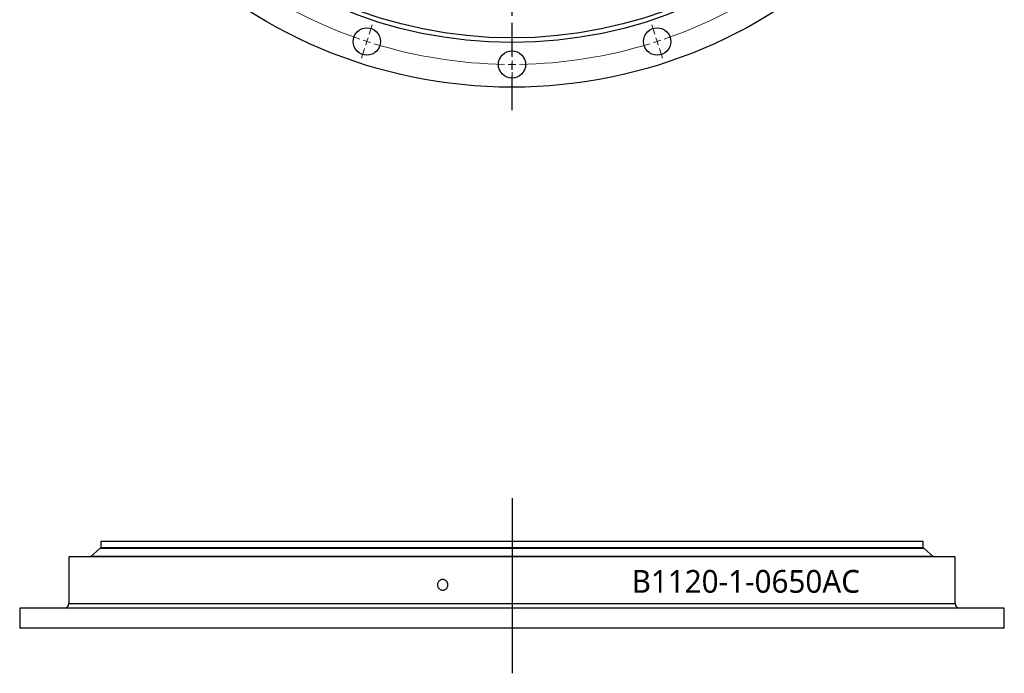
# Model space of a CAD drawing. Header units: millimetres. Extents: x -240 to 2560, y 4801 to 7261.
# Tile 5 of 13: x 260 to 910, y 5974 to 6405. Entities that reach past the tile are written whole.
import ezdxf

# ---------------------------------------------------------------- set-up
doc = ezdxf.new("R2010")
doc.units = ezdxf.units.MM
doc.header["$LTSCALE"] = 10
doc.linetypes.add('CENTER', pattern=[10.16, 6.35, -1.27, 1.27, -1.27])

msp = doc.modelspace()

# ---------------------------------------------------------------- linework, layer by layer
at = {"linetype": 'CENTER', "ltscale": 0.35}
msp.add_line((585.09, 6345.5), (585.09, 7025.96), dxfattribs=at)
at = {"color": 0, "linetype": 'Continuous', "lineweight": 18}
for p, q in [((490.83, 6395.66), (492.84, 6401.84)), ((679.34, 6395.66), (677.33, 6401.84)), ((489.29, 6390.9), (488.52, 6388.53)), ((489.29, 6390.9), (490.06, 6393.28)), ((680.88, 6390.9), (680.11, 6393.28)), ((680.88, 6390.9), (681.65, 6388.53)), ((487.74, 6386.15), (485.74, 6379.97)), ((585.09, 6380.73), (585.09, 6387.23)), ((682.43, 6386.15), (684.43, 6379.97)), ((585.09, 6375.73), (585.09, 6378.23)), ((585.09, 6375.73), (585.09, 6373.23)), ((585.09, 6370.73), (585.09, 6364.23))]:
    msp.add_line(p, q, dxfattribs=at)
at = {"lineweight": 25}
for p, q in [((585.09, 6089.45), (585.09, 5973.84)), ((313.59, 6060.73), (313.59, 6056.73)), ((856.59, 6060.73), (313.59, 6060.73)), ((856.59, 6056.73), (856.59, 6060.73)), ((313.09, 6056.23), (307.09, 6050.83)), ((857.09, 6056.23), (313.09, 6056.23)), ((856.59, 6056.73), (313.59, 6056.73)), ((320.59, 6056.73), (320.59, 6056.23)), ((849.59, 6056.23), (849.59, 6056.73)), ((863.09, 6050.83), (857.09, 6056.23)), ((292.59, 6050.73), (292.59, 6019.73)), ((877.59, 6050.73), (292.59, 6050.73)), ((863.09, 6050.83), (307.09, 6050.83)), ((313.59, 6050.83), (313.59, 6050.73)), ((856.59, 6050.73), (856.59, 6050.83)), ((877.59, 6019.73), (877.59, 6050.73)), ((877.59, 6019.73), (292.59, 6019.73)), ((260.09, 6016.73), (260.09, 6003.73)), ((910.09, 6016.73), (260.09, 6016.73)), ((910.09, 6003.73), (910.09, 6016.73)), ((910.09, 6003.73), (260.09, 6003.73))]:
    msp.add_line(p, q, dxfattribs=at)
for centre, radius in [((585.09, 6685.73), 325), ((585.09, 6685.73), 295.5), ((585.09, 6685.73), 292.5), ((489.29, 6390.9), 9), ((680.88, 6390.9), 9), ((585.09, 6375.73), 9)]:
    msp.add_circle(centre, radius, dxfattribs=at)
at = {"color": 0, "linetype": 'Continuous', "lineweight": 18}
for start, end in [(234.92413, 251.07587), (288.92413, 305.07587), (251.53794, 252), (252, 252.46206), (287.53794, 288), (288, 288.46206), (252.92413, 269.07587), (270.92413, 287.07587), (269.53794, 270), (270, 270.46206)]:
    msp.add_arc((585.09, 6685.73), 310, start, end, dxfattribs=at)
at = {"lineweight": 25}
for centre, start, end in [((289.59, 6019.73), 270, 0), ((880.59, 6019.73), 180, 270)]:
    msp.add_arc(centre, 3, start, end, dxfattribs=at)
msp.add_open_spline([(542.79, 6032.23), (542.79, 6032), (542.77, 6031.77), (542.68, 6031.33), (542.61, 6031.1), (542.44, 6030.68), (542.33, 6030.48), (542.08, 6030.1), (541.93, 6029.92), (541.61, 6029.59), (541.44, 6029.45), (541.06, 6029.19), (540.86, 6029.08), (540.44, 6028.91), (540.23, 6028.84), (539.78, 6028.75), (539.56, 6028.73), (539.1, 6028.73), (538.88, 6028.75), (538.43, 6028.84), (538.22, 6028.91), (537.8, 6029.08), (537.6, 6029.19), (537.22, 6029.45), (537.05, 6029.59), (536.73, 6029.92), (536.58, 6030.1), (536.33, 6030.47), (536.22, 6030.68), (536.05, 6031.1), (535.99, 6031.32), (535.9, 6031.77), (535.87, 6032), (535.87, 6032.46), (535.9, 6032.69), (535.98, 6033.14), (536.05, 6033.36), (536.22, 6033.78), (536.33, 6033.98), (536.58, 6034.37), (536.72, 6034.54), (537.04, 6034.86), (537.22, 6035.01), (537.59, 6035.27), (537.79, 6035.38), (538.21, 6035.55), (538.43, 6035.62), (538.87, 6035.71), (539.1, 6035.73), (539.55, 6035.73), (539.78, 6035.71), (540.22, 6035.62), (540.44, 6035.55), (540.86, 6035.38), (541.06, 6035.27), (541.43, 6035.02), (541.61, 6034.87), (541.93, 6034.55), (542.08, 6034.37), (542.33, 6033.99), (542.44, 6033.78), (542.7, 6033.15), (542.79, 6032.69), (542.79, 6032.23)], degree=3, knots=[0, 0, 0, 0, 0.03125, 0.03125, 0.0625, 0.0625, 0.09375, 0.09375, 0.125, 0.125, 0.15625, 0.15625, 0.1875, 0.1875, 0.21875, 0.21875, 0.25, 0.25, 0.28125, 0.28125, 0.3125, 0.3125, 0.34375, 0.34375, 0.375, 0.375, 0.40625, 0.40625, 0.4375, 0.4375, 0.46875, 0.46875, 0.5, 0.5, 0.53125, 0.53125, 0.5625, 0.5625, 0.59375, 0.59375, 0.625, 0.625, 0.65625, 0.65625, 0.6875, 0.6875, 0.71875, 0.71875, 0.75, 0.75, 0.78125, 0.78125, 0.8125, 0.8125, 0.84375, 0.84375, 0.875, 0.875, 0.90625, 0.90625, 0.9375, 0.9375, 1, 1, 1, 1], dxfattribs=at)

# ---------------------------------------------------------------- texts
at = {"insert": (664.07, 6042.03), "char_height": 15, "width": 374.0218, "attachment_point": 1}
msp.add_mtext('{\\fYu Gothic Medium|b0|i0|c0|p0;\\C253;B1120-1-0650AC}', dxfattribs=at)

doc.saveas('drawing.dxf')
